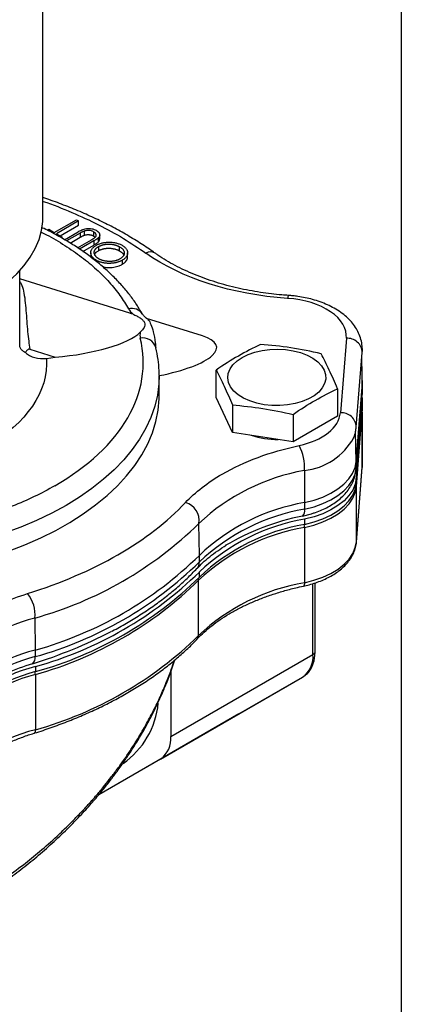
# Model space of a CAD drawing. Header units: inches. Extents: x 0.5 to 21.5, y 0.5 to 16.5.
# Tile 15 of 16: x 20 to 21.5, y 10.6 to 14.5. Entities that reach past the tile are written whole.
import ezdxf

# ---------------------------------------------------------------- set-up
doc = ezdxf.new("R2010")
doc.units = ezdxf.units.IN
doc.header["$LTSCALE"] = 2
doc.header["$MEASUREMENT"] = 0
doc.linetypes.add('SLD-Solid', pattern=[0])
doc.layers.add('TEXT', color=140, linetype='SLD-Solid', lineweight=25)

msp = doc.modelspace()

# ---------------------------------------------------------------- linework, layer by layer
for p, q in [((20.0813, 13.7578), (20.0813, 15.0806)), ((20.1261, 13.6949), (20.2135, 13.7453)), ((20.2223, 13.7403), (20.1348, 13.6898)), ((20.2135, 13.7453), (20.2223, 13.7403)), ((20.2223, 13.724), (20.2223, 13.7403)), ((20.0982, 13.7033), (20.1048, 13.7071)), ((20.1048, 13.7071), (20.1261, 13.6949)), ((20.149, 13.6817), (20.2223, 13.724)), ((20.2443, 13.6999), (20.2443, 13.6836)), ((20.2817, 13.6973), (20.2817, 13.681)), ((20.1348, 13.6898), (20.156, 13.6776)), ((20.156, 13.6776), (20.1513, 13.6748)), ((20.156, 13.6776), (20.156, 13.672)), ((20.1662, 13.6661), (20.2199, 13.6971)), ((20.2282, 13.6918), (20.1749, 13.6611)), ((20.1889, 13.6528), (20.2282, 13.6755)), ((20.2179, 13.6339), (20.2731, 13.6658)), ((20.2824, 13.6611), (20.2261, 13.6286)), ((20.2282, 13.6918), (20.2282, 13.6755)), ((20.2817, 13.681), (20.2878, 13.6758)), ((20.2824, 13.6611), (20.2824, 13.6447)), ((20.3011, 13.6576), (20.3011, 13.6739)), ((20.3059, 13.6681), (20.3059, 13.6844)), ((20.2391, 13.6198), (20.2824, 13.6447)), ((20.3009, 13.6386), (20.3009, 13.6223)), ((20.3848, 13.6215), (20.3848, 13.6378)), ((20.2707, 13.6142), (20.2707, 13.5979)), ((20.2928, 13.5842), (20.2928, 13.5793)), ((20.3951, 13.5848), (20.3951, 13.5685)), ((20.4161, 13.5977), (20.4161, 13.614)), ((19.9898, 13.3519), (19.9898, 13.5433)), ((20.4247, 13.3749), (19.9898, 13.5108)), ((19.9898, 13.3519), (19.9898, 13.3545)), ((20.7124, 13.2851), (20.4907, 13.3543)), ((21.2824, 13.2752), (21.2588, 12.9796)), ((20.0296, 13.2318), (20.13, 13.2004)), ((20.5272, 13.2424), (20.5275, 13.2423)), ((20.0953, 13.1958), (20.13, 13.2004)), ((21.3216, 12.9232), (21.3452, 13.2187)), ((21.343, 13.1911), (21.3453, 13.0816)), ((21.3456, 13.0926), (21.3434, 13.1966)), ((20.5413, 13.1296), (20.5413, 13.1274)), ((20.5413, 13.0506), (20.5413, 13.1274)), ((20.767, 13.041), (20.767, 13.1495)), ((21.2471, 13.0753), (21.2471, 12.9668)), ((21.3217, 12.7861), (21.3453, 13.0816)), ((21.3453, 13.0816), (21.3456, 13.0926)), ((21.3453, 13.0816), (21.3453, 13.0555)), ((21.3456, 13.0642), (21.3456, 13.0903)), ((20.8313, 12.9024), (20.767, 13.041)), ((21.3216, 12.7566), (21.3452, 13.0521)), ((21.3217, 12.76), (21.3453, 13.0555)), ((21.3453, 13.0555), (21.3452, 13.0521)), ((21.3453, 13.0555), (21.3456, 13.0642)), ((20.8313, 13.0109), (20.8313, 12.9024)), ((21.3453, 13.0164), (21.3218, 12.7201)), ((21.3453, 12.9959), (21.3218, 12.6997)), ((21.3451, 12.9891), (21.3453, 12.9951)), ((21.3453, 13.0164), (21.3453, 12.9959)), ((21.3453, 12.9959), (21.3456, 13.0046)), ((21.3456, 13.0046), (21.3456, 13.025)), ((21.0714, 12.9738), (21.0714, 12.8653)), ((21.2471, 12.9668), (21.0714, 12.8653)), ((21.3224, 12.6879), (21.3453, 12.9831)), ((21.3453, 12.9831), (21.3456, 12.9895)), ((21.3453, 12.9831), (21.3453, 12.7642)), ((21.3456, 12.7727), (21.3456, 12.9915)), ((21.3456, 12.9895), (21.3456, 12.9915)), ((21.0714, 12.8653), (20.8313, 12.9024)), ((21.137, 12.9032), (21.151, 12.9113)), ((21.3217, 12.7861), (21.3191, 12.9059)), ((21.3217, 12.76), (21.3217, 12.7861)), ((21.3224, 12.4691), (21.3453, 12.7642)), ((21.3224, 12.4675), (21.3453, 12.7626)), ((21.3453, 12.7642), (21.3456, 12.7727)), ((21.3453, 12.7642), (21.3453, 12.7626)), ((21.1162, 12.7511), (21.1172, 12.6241)), ((21.3216, 12.7566), (21.3217, 12.76)), ((21.3218, 12.6997), (21.3218, 12.7201)), ((21.3224, 12.4691), (21.3224, 12.6879)), ((21.1172, 12.6241), (21.1172, 12.598)), ((20.7004, 12.4149), (20.6981, 12.5412)), ((21.1172, 12.558), (21.1172, 12.5376)), ((21.1168, 12.5255), (21.1168, 12.3066)), ((21.3224, 12.4675), (21.3224, 12.4691)), ((20.7004, 12.3888), (20.7004, 12.4149)), ((20.7004, 12.3286), (20.7004, 12.349)), ((20.6975, 12.0972), (20.6975, 12.316)), ((21.1502, 12.0224), (21.1502, 12.3031)), ((21.1584, 12.0308), (21.1584, 12.3055)), ((20.0489, 12.1665), (20.0502, 12.0395)), ((20.0502, 12.0395), (20.0502, 12.0134)), ((20.5874, 11.6975), (21.1502, 12.0224)), ((20.0511, 11.9426), (20.0511, 11.7238)), ((20.0521, 11.9745), (20.0521, 11.9541)), ((20.5874, 11.9532), (20.5874, 11.6975)), ((20.5466, 11.6073), (21.1094, 11.9322)), ((20.8568, 11.7863), (21.1094, 11.9322)), ((20.8568, 11.7863), (20.3019, 11.466)), ((20.5466, 11.6073), (20.3019, 11.466))]:
    msp.add_line(p, q)
at = {"flags": 128}
for points in [[(19.6689, 13.3538), (19.7228, 13.3726), (19.7739, 13.3938), (19.8219, 13.4173), (19.8667, 13.4429), (19.9077, 13.4705), (19.9449, 13.4998), (19.978, 13.5308), (20.0068, 13.5631), (20.0311, 13.5966), (20.0507, 13.6312), (20.0656, 13.6665), (20.0756, 13.7024), (20.0807, 13.7387), (20.0813, 13.7578)], [(20.8699, 13.1995), (20.8936, 13.2111), (20.9204, 13.2205), (20.9493, 13.2272), (20.9798, 13.2311), (21.0109, 13.2322), (21.042, 13.2304), (21.0722, 13.2258), (21.1006, 13.2184), (21.1267, 13.2084), (21.1496, 13.1962), (21.1689, 13.182), (21.1839, 13.1662), (21.1944, 13.1492), (21.2001, 13.1315), (21.2007, 13.1135), (21.1963, 13.0957), (21.187, 13.0784), (21.1731, 13.0623), (21.1548, 13.0477), (21.1327, 13.035), (21.1074, 13.0244), (21.0795, 13.0164), (21.0497, 13.011), (21.0187, 13.0085), (20.9875, 13.0088), (20.9568, 13.0121), (20.9274, 13.0181), (20.9001, 13.0268), (20.8755, 13.0379), (20.8543, 13.0512), (20.8371, 13.0662), (20.8243, 13.0827), (20.8162, 13.1001), (20.8131, 13.118), (20.815, 13.136), (20.8218, 13.1536), (20.8335, 13.1703), (20.8496, 13.1857), (20.8699, 13.1995)], [(20.5413, 13.1274), (20.5401, 13.095), (20.5342, 13.0502), (20.5236, 13.0058), (20.5082, 12.9618), (20.4882, 12.9184), (20.4636, 12.8758), (20.4344, 12.8342), (20.4009, 12.7937), (20.3631, 12.7544), (20.3212, 12.7166), (20.2753, 12.6804), (20.2257, 12.6458), (20.1724, 12.6131), (20.1158, 12.5824), (20.056, 12.5537), (19.9932, 12.5272), (19.9277, 12.503)], [(19.9447, 12.4322), (20.01, 12.4572), (20.0726, 12.4846), (20.132, 12.5141), (20.1882, 12.5457), (20.2409, 12.5792), (20.2898, 12.6146), (20.3348, 12.6516), (20.3758, 12.6902), (20.4125, 12.7302), (20.4448, 12.7715), (20.4727, 12.8138), (20.4959, 12.857), (20.5144, 12.901), (20.5281, 12.9456), (20.537, 12.9905), (20.5411, 13.0357), (20.5413, 13.0506)], [(21.3443, 13.0418), (21.3446, 13.0399), (21.3453, 13.0164)], [(21.1172, 12.6241), (21.1544, 12.6338), (21.1892, 12.6461), (21.2209, 12.661), (21.249, 12.6781), (21.2731, 12.6971), (21.2927, 12.7178), (21.3074, 12.7398), (21.3172, 12.7627), (21.3217, 12.7861)], [(21.1172, 12.598), (21.1544, 12.6076), (21.1892, 12.62), (21.2209, 12.6348), (21.249, 12.6519), (21.2731, 12.671), (21.2927, 12.6917), (21.3074, 12.7136), (21.3172, 12.7365), (21.3217, 12.76)], [(21.1168, 12.5255), (21.1542, 12.5351), (21.1892, 12.5474), (21.2211, 12.5623), (21.2494, 12.5794), (21.2736, 12.5986), (21.2933, 12.6193), (21.3082, 12.6414), (21.3179, 12.6644), (21.3224, 12.6879)], [(21.3218, 12.7201), (21.3173, 12.6967), (21.3076, 12.6737), (21.2928, 12.6518), (21.2732, 12.6311), (21.2492, 12.612), (21.221, 12.5949), (21.1893, 12.58), (21.1545, 12.5677), (21.1172, 12.558)], [(21.1172, 12.5376), (21.1545, 12.5473), (21.1893, 12.5596), (21.221, 12.5745), (21.2492, 12.5916), (21.2732, 12.6106), (21.2928, 12.6313), (21.3076, 12.6533), (21.3173, 12.6762), (21.3218, 12.6997)], [(21.1094, 12.5708), (21.144, 12.5798), (21.1542, 12.583)], [(21.1168, 12.3066), (21.1542, 12.3162), (21.1892, 12.3286), (21.2211, 12.3435), (21.2494, 12.3606), (21.2736, 12.3797), (21.2933, 12.4005), (21.3082, 12.4226), (21.3179, 12.4456), (21.3224, 12.4691)], [(21.1168, 12.3066), (21.1166, 12.302), (21.1159, 12.2982), (21.115, 12.2954), (21.1136, 12.2936), (21.1126, 12.2931)], [(20.0511, 11.7238), (20.0508, 11.7192), (20.05, 11.7153), (20.0486, 11.7124), (20.0468, 11.7105), (20.0457, 11.71)]]:
    msp.add_lwpolyline(points, dxfattribs=at)
for centre, radius, start, end in [((20.5068, 13.5819), 0.0357, 58.5062, 120.516), ((21.0655, 13.4341), 0.0156, 136.3824, 182.2667), ((20.4332, 13.3431), 0.0504, 33.8275, 105.0591), ((20.4761, 13.2222), 0.0543, 18.2941, 100.1681), ((21.2871, 13.2173), 0.0581, 1.3868, 94.7032), ((21.2635, 12.9218), 0.0581, 1.384, 94.7034), ((21.3242, 12.983), 0.0211, 0.0496, 14.0532), ((21.0054, 13.1829), 0.3086, 251.0735, 271.3404), ((21.0884, 13.0053), 0.2557, 276.2433, 331.0252), ((20.9441, 12.7661), 0.1728, 355.0212, 29.0513), ((21.2566, 11.9501), 0.8132, 99.9361, 133.3767), ((21.3011, 12.6879), 0.0213, 0.1029, 18.5447), ((20.6265, 12.5538), 0.0727, 350.0295, 75.1934), ((21.2525, 11.8348), 0.8008, 99.7284, 133.5844), ((21.2525, 11.8087), 0.8008, 99.7284, 133.5844), ((21.303, 11.608), 0.9821, 101.3708, 120.5913), ((21.0861, 12.5921), 0.0316, 317.5257, 10.6106), ((19.6454, 13.615), 1.5037, 285.5656, 314.429), ((21.2525, 11.7683), 0.8013, 99.7208, 133.5518), ((21.2525, 11.7479), 0.8013, 99.7208, 133.5518), ((21.0342, 12.5249), 0.0825, 0.4179, 8.6688), ((21.255, 11.7244), 0.8129, 99.793, 133.299), ((19.646, 13.4905), 1.5062, 285.5656, 314.429), ((19.646, 13.4644), 1.5062, 285.5656, 314.429), ((20.6635, 12.3877), 0.0369, 318.0319, 1.7108), ((19.6466, 13.4249), 1.5061, 285.6208, 314.4053), ((19.6459, 13.3904), 1.5034, 285.6354, 314.3855), ((19.6466, 13.4045), 1.5061, 285.6208, 314.4053), ((20.67, 12.3158), 0.0275, 0.4618, 17.6137), ((21.2505, 11.5146), 0.8032, 99.5846, 133.5073), ((19.9203, 12.1811), 0.1295, 353.5329, 39.4955), ((20.2145, 11.5225), 0.6649, 104.4186, 142.7397), ((19.4946, 13.7612), 1.8575, 287.0623, 297.4647), ((19.6459, 13.1716), 1.5034, 285.6354, 314.3855), ((20.6796, 12.0965), 0.0179, 317.3919, 2.0642), ((20.21, 11.4056), 0.6538, 104.1479, 143.0104), ((21.0516, 12.0127), 0.0991, 305.698, 5.6204), ((21.1416, 12.039), 0.0187, 297.4544, 333.7851), ((21.0205, 12.0284), 0.1379, 342.0589, 0.9649), ((20.21, 11.3795), 0.6538, 104.1479, 143.0104), ((20.3, 11.1253), 0.8987, 106.8394, 121.1982), ((20.0219, 12.0082), 0.0288, 308.0765, 10.45), ((20.2159, 11.3032), 0.6603, 104.4508, 142.9485), ((20.2113, 11.3433), 0.6509, 104.1506, 143.3053), ((20.2113, 11.3229), 0.6509, 104.1506, 143.3053), ((19.9928, 11.9421), 0.0583, 0.5296, 11.1679), ((20.2081, 11.8615), 0.3315, 305.0197, 354.3029), ((20.2107, 11.0922), 0.6515, 104.1778, 143.2214), ((20.4887, 11.6878), 0.0991, 305.698, 5.6204)]:
    msp.add_arc(centre, radius, start, end)
for centre, start_param, end_param in [((20.1537, 13.2951), 0.491214, 0.566009), ((20.1537, 13.2951), 4.609101, 5.94573), ((20.4414, 13.2052), 4.99117, 6.849194)]:
    msp.add_ellipse(centre, major_axis=(0.3276, 0.0365), ratio=0.278958, start_param=start_param, end_param=end_param)
for points, knots in [([(20.5251, 13.6124), (20.5221, 13.6146), (20.5026, 13.6291), (20.4639, 13.6543), (20.4089, 13.6878), (20.3511, 13.7195), (20.2908, 13.7494), (20.2283, 13.7776), (20.1634, 13.8036), (20.1144, 13.822), (20.0864, 13.831), (20.0813, 13.8326)], [0, 0, 0, 0, 0.024779, 0.160166, 0.295498, 0.430739, 0.565864, 0.700851, 0.835674, 0.970306, 1, 1, 1, 1]), ([(20.0813, 13.8177), (20.0814, 13.8177), (20.1213, 13.8051), (20.1957, 13.7747), (20.3025, 13.7262), (20.4011, 13.6722), (20.4595, 13.6325), (20.4886, 13.6127)], [0, 0, 0, 0, 0.0004448, 0.2511239, 0.5017682, 0.7514821, 1, 1, 1, 1]), ([(20.475, 13.3711), (20.4676, 13.3836), (20.4525, 13.4095), (20.425, 13.4474), (20.3937, 13.4852), (20.3589, 13.5218), (20.3208, 13.5571), (20.2795, 13.5909), (20.2352, 13.6232), (20.1881, 13.654), (20.1381, 13.6828), (20.1006, 13.703), (20.0791, 13.7129), (20.0759, 13.7144)], [0, 0, 0, 0, 0.091675, 0.189892, 0.28851, 0.387429, 0.486552, 0.585791, 0.685074, 0.784341, 0.883533, 0.982615, 1, 1, 1, 1]), ([(20.2199, 13.6971), (20.2248, 13.6999), (20.2298, 13.7026), (20.2381, 13.7061), (20.241, 13.7071), (20.2471, 13.7089), (20.2504, 13.7096), (20.2571, 13.7104), (20.2605, 13.7105), (20.2673, 13.7103), (20.2708, 13.7101), (20.2773, 13.7089), (20.2804, 13.7081), (20.2862, 13.706), (20.2888, 13.7047), (20.2913, 13.7034)], [0, 0, 0, 0, 0.25, 0.25, 0.375, 0.375, 0.5, 0.5, 0.625, 0.625, 0.75, 0.75, 0.875, 0.875, 1, 1, 1, 1]), ([(20.2443, 13.6999), (20.2412, 13.6989), (20.2386, 13.6975), (20.2333, 13.6947), (20.2307, 13.6932), (20.2282, 13.6918)], [0, 0, 0, 0, 0.5, 0.5, 1, 1, 1, 1]), ([(20.2817, 13.6973), (20.2805, 13.698), (20.2792, 13.6986), (20.2765, 13.6998), (20.2751, 13.7003), (20.2705, 13.7016), (20.2672, 13.7022), (20.2605, 13.7027), (20.2571, 13.7026), (20.2521, 13.7019), (20.2504, 13.7016), (20.2473, 13.7009), (20.2458, 13.7004), (20.2443, 13.6999)], [0, 0, 0, 0, 0.125, 0.125, 0.25, 0.25, 0.5, 0.5, 0.75, 0.75, 0.875, 0.875, 1, 1, 1, 1]), ([(20.2857, 13.6735), (20.2865, 13.6742), (20.288, 13.6753), (20.2898, 13.6772), (20.2911, 13.6791), (20.292, 13.681), (20.2923, 13.683), (20.2921, 13.685), (20.2914, 13.6872), (20.2902, 13.6895), (20.2887, 13.6917), (20.2867, 13.6937), (20.2844, 13.6956), (20.2826, 13.6968), (20.2817, 13.6973)], [0, 0, 0, 0, 0.086898, 0.167753, 0.244964, 0.31813, 0.392337, 0.4701, 0.554266, 0.644399, 0.736918, 0.826197, 0.913693, 1, 1, 1, 1]), ([(20.2913, 13.7034), (20.2922, 13.7028), (20.294, 13.7017), (20.2964, 13.7), (20.2986, 13.6982), (20.3005, 13.6964), (20.3021, 13.6946), (20.3034, 13.6927), (20.3045, 13.6908), (20.3052, 13.6888), (20.3057, 13.6869), (20.3059, 13.6849), (20.3059, 13.683), (20.3055, 13.6811), (20.3048, 13.6793), (20.3039, 13.6774), (20.3027, 13.6756), (20.3017, 13.6745), (20.3011, 13.6739)], [0, 0, 0, 0, 0.071184, 0.139662, 0.206344, 0.271408, 0.335461, 0.39832, 0.460631, 0.523264, 0.585019, 0.645206, 0.704252, 0.762968, 0.821064, 0.880088, 0.939381, 1, 1, 1, 1]), ([(20.1277, 12.6902), (20.1013, 12.6757), (20.0483, 12.6467), (19.9587, 12.608), (19.8619, 12.5732), (19.7561, 12.5433), (19.6442, 12.5191), (19.5262, 12.5012), (19.4049, 12.4903), (19.2813, 12.4866), (19.1578, 12.4903), (19.0497, 12.5), (18.9575, 12.513), (18.8806, 12.5271), (18.7946, 12.5467), (18.7009, 12.5733), (18.6039, 12.6079), (18.5147, 12.6469), (18.4338, 12.6895), (18.3598, 12.7363), (18.2924, 12.7877), (18.2323, 12.8437), (18.1804, 12.9048), (18.1385, 12.9694), (18.1075, 13.0375), (18.0886, 13.1075), (18.0822, 13.1788), (18.0886, 13.2501), (18.1055, 13.3125), (18.128, 13.3658), (18.1524, 13.4102), (18.1863, 13.4598), (18.2323, 13.514), (18.2925, 13.5699), (18.3568, 13.6196), (18.4041, 13.6485), (18.4262, 13.662)], [0, 0, 0, 0, 0.029222, 0.058447, 0.089422, 0.120403, 0.15267, 0.184941, 0.217894, 0.250853, 0.283806, 0.316765, 0.338296, 0.359782, 0.381318, 0.412294, 0.443274, 0.472495, 0.501721, 0.530942, 0.560169, 0.591144, 0.622125, 0.654391, 0.686663, 0.719616, 0.752575, 0.785528, 0.818486, 0.840018, 0.861503, 0.88304, 0.914015, 0.944996, 0.974218, 1, 1, 1, 1]), ([(20.074, 13.696), (20.0809, 13.6926), (20.1144, 13.6765), (20.1684, 13.6437), (20.2351, 13.5979), (20.2937, 13.5491), (20.3443, 13.4983), (20.3872, 13.4459), (20.4092, 13.4097), (20.4201, 13.3917)], [0, 0, 0, 0, 0.042169, 0.205098, 0.367431, 0.529017, 0.687899, 0.844947, 1, 1, 1, 1]), ([(20.2282, 13.6755), (20.2291, 13.676), (20.2308, 13.677), (20.2334, 13.6784), (20.2357, 13.6797), (20.2378, 13.6808), (20.2397, 13.6817), (20.2414, 13.6825), (20.2429, 13.6831), (20.2439, 13.6835), (20.2443, 13.6836)], [0, 0, 0, 0, 0.179921, 0.344436, 0.493598, 0.626189, 0.742198, 0.844379, 0.930165, 1, 1, 1, 1]), ([(20.2443, 13.6836), (20.2454, 13.684), (20.2475, 13.6846), (20.2508, 13.6854), (20.2541, 13.6859), (20.2574, 13.6862), (20.2607, 13.6862), (20.264, 13.6861), (20.2673, 13.6857), (20.2705, 13.6852), (20.2736, 13.6844), (20.2766, 13.6834), (20.2793, 13.6823), (20.2809, 13.6814), (20.2817, 13.681)], [0, 0, 0, 0, 0.090527, 0.176836, 0.260722, 0.342264, 0.422898, 0.503685, 0.584774, 0.668212, 0.75223, 0.834692, 0.917107, 1, 1, 1, 1]), ([(20.2731, 13.6658), (20.274, 13.6663), (20.2755, 13.6672), (20.2778, 13.6685), (20.2797, 13.6697), (20.2814, 13.6707), (20.2828, 13.6716), (20.284, 13.6724), (20.285, 13.673), (20.2855, 13.6734), (20.2857, 13.6735)], [0, 0, 0, 0, 0.191079, 0.362605, 0.516099, 0.650038, 0.765977, 0.862374, 0.940842, 1, 1, 1, 1]), ([(20.3011, 13.6739), (20.3008, 13.6735), (20.3, 13.6727), (20.2984, 13.6714), (20.2966, 13.67), (20.2944, 13.6685), (20.2919, 13.6668), (20.289, 13.665), (20.2858, 13.6631), (20.2835, 13.6617), (20.2824, 13.6611)], [0, 0, 0, 0, 0.07813, 0.169465, 0.274335, 0.39211, 0.523687, 0.668365, 0.827132, 1, 1, 1, 1]), ([(20.3011, 13.6576), (20.3034, 13.6602), (20.3062, 13.6636), (20.3055, 13.6673), (20.3054, 13.6681)], [0, 0, 0, 0, 0.783557, 1, 1, 1, 1]), ([(20.2928, 13.5842), (20.2911, 13.5852), (20.2876, 13.5873), (20.2831, 13.5907), (20.2793, 13.5943), (20.2761, 13.598), (20.2737, 13.6018), (20.272, 13.6058), (20.2709, 13.6099), (20.2705, 13.614), (20.2708, 13.6182), (20.2718, 13.6223), (20.2735, 13.6262), (20.2759, 13.63), (20.2789, 13.6337), (20.2827, 13.6372), (20.2871, 13.6405), (20.2904, 13.6426), (20.2922, 13.6436)], [0, 0, 0, 0, 0.066567, 0.130742, 0.193348, 0.254998, 0.316119, 0.377264, 0.4394, 0.502805, 0.566356, 0.628251, 0.689107, 0.749358, 0.81018, 0.871617, 0.934873, 1, 1, 1, 1]), ([(20.2824, 13.6447), (20.2835, 13.6454), (20.2858, 13.6467), (20.289, 13.6487), (20.2919, 13.6505), (20.2944, 13.6521), (20.2966, 13.6537), (20.2984, 13.6551), (20.3, 13.6564), (20.3008, 13.6572), (20.3011, 13.6576)], [0, 0, 0, 0, 0.172868, 0.331635, 0.476313, 0.60789, 0.725665, 0.830535, 0.92187, 1, 1, 1, 1]), ([(20.3024, 13.5902), (20.3015, 13.5907), (20.2996, 13.5918), (20.2971, 13.5936), (20.2948, 13.5954), (20.2927, 13.5973), (20.2908, 13.5993), (20.2892, 13.6014), (20.2877, 13.6036), (20.2865, 13.6058), (20.2855, 13.608), (20.2848, 13.6103), (20.2842, 13.6125), (20.284, 13.6147), (20.2841, 13.6169), (20.2843, 13.6191), (20.2849, 13.6213), (20.2857, 13.6234), (20.2867, 13.6255), (20.288, 13.6276), (20.2895, 13.6296), (20.2913, 13.6315), (20.2933, 13.6334), (20.2956, 13.6352), (20.2981, 13.6369), (20.3, 13.638), (20.3009, 13.6386)], [0, 0, 0, 0, 0.042616, 0.084827, 0.126752, 0.168882, 0.210819, 0.253027, 0.295951, 0.339216, 0.382443, 0.424784, 0.466558, 0.507635, 0.548218, 0.588905, 0.629493, 0.670357, 0.711274, 0.751771, 0.792041, 0.832561, 0.873537, 0.914877, 0.957088, 1, 1, 1, 1]), ([(20.2865, 13.6077), (20.288, 13.6106), (20.291, 13.616), (20.2977, 13.6202), (20.3009, 13.6223)], [0, 0, 0, 0, 0.523868, 1, 1, 1, 1]), ([(20.2922, 13.6436), (20.294, 13.6446), (20.2975, 13.6466), (20.3033, 13.6491), (20.3093, 13.6512), (20.3156, 13.653), (20.3222, 13.6544), (20.329, 13.6553), (20.3361, 13.6559), (20.3433, 13.6561), (20.3506, 13.6559), (20.3577, 13.6554), (20.3645, 13.6544), (20.3711, 13.6531), (20.3773, 13.6513), (20.3834, 13.6492), (20.3892, 13.6467), (20.3927, 13.6447), (20.3945, 13.6438)], [0, 0, 0, 0, 0.065234, 0.128584, 0.190343, 0.251408, 0.312206, 0.373614, 0.436264, 0.500407, 0.564535, 0.627137, 0.688338, 0.74924, 0.810076, 0.871656, 0.934766, 1, 1, 1, 1]), ([(20.3009, 13.6386), (20.3019, 13.6391), (20.3038, 13.6402), (20.3068, 13.6416), (20.31, 13.643), (20.3133, 13.6442), (20.3166, 13.6452), (20.3201, 13.6461), (20.3237, 13.6469), (20.3274, 13.6475), (20.3312, 13.648), (20.3349, 13.6483), (20.3387, 13.6485), (20.3425, 13.6485), (20.3463, 13.6484), (20.3502, 13.6481), (20.354, 13.6477), (20.3578, 13.6471), (20.3616, 13.6464), (20.3653, 13.6456), (20.3688, 13.6446), (20.3723, 13.6435), (20.3756, 13.6423), (20.3788, 13.6409), (20.3819, 13.6394), (20.3839, 13.6383), (20.3848, 13.6378)], [0, 0, 0, 0, 0.04305, 0.0854, 0.126881, 0.167995, 0.208931, 0.249605, 0.290489, 0.331514, 0.372725, 0.413228, 0.453798, 0.494445, 0.535151, 0.575893, 0.617504, 0.659916, 0.702493, 0.744602, 0.786556, 0.828541, 0.870806, 0.913451, 0.956361, 1, 1, 1, 1]), ([(20.3009, 13.6223), (20.3019, 13.6228), (20.3038, 13.6239), (20.3068, 13.6253), (20.31, 13.6266), (20.3133, 13.6278), (20.3166, 13.6289), (20.3201, 13.6298), (20.3237, 13.6306), (20.3274, 13.6312), (20.3312, 13.6316), (20.3349, 13.632), (20.3387, 13.6322), (20.3425, 13.6322), (20.3463, 13.6321), (20.3502, 13.6318), (20.354, 13.6314), (20.3578, 13.6308), (20.3616, 13.6301), (20.3653, 13.6293), (20.3688, 13.6283), (20.3723, 13.6272), (20.3756, 13.6259), (20.3788, 13.6246), (20.3819, 13.6231), (20.3839, 13.622), (20.3848, 13.6215)], [0, 0, 0, 0, 0.04305, 0.0854, 0.126881, 0.167995, 0.208931, 0.249605, 0.290489, 0.331514, 0.372725, 0.413228, 0.453798, 0.494445, 0.535151, 0.575893, 0.617504, 0.659916, 0.702493, 0.744602, 0.786556, 0.828541, 0.870806, 0.913451, 0.956361, 1, 1, 1, 1]), ([(20.3848, 13.6378), (20.3862, 13.6369), (20.389, 13.6353), (20.3926, 13.6325), (20.3957, 13.6297), (20.3982, 13.6267), (20.4002, 13.6237), (20.4017, 13.6204), (20.4026, 13.6171), (20.403, 13.6137), (20.4029, 13.6103), (20.4022, 13.607), (20.4009, 13.6038), (20.3991, 13.6007), (20.3968, 13.5978), (20.3938, 13.595), (20.3904, 13.5923), (20.3877, 13.5906), (20.3863, 13.5898)], [0, 0, 0, 0, 0.06568, 0.129509, 0.191665, 0.253357, 0.314755, 0.376509, 0.439343, 0.503828, 0.568178, 0.63042, 0.691414, 0.75158, 0.812261, 0.873106, 0.935499, 1, 1, 1, 1]), ([(20.3848, 13.6215), (20.3895, 13.6185), (20.3975, 13.6134), (20.3997, 13.6066), (20.4006, 13.6038)], [0, 0, 0, 0, 0.575327, 1, 1, 1, 1]), ([(20.3945, 13.6438), (20.3962, 13.6427), (20.3996, 13.6407), (20.404, 13.6373), (20.4078, 13.6338), (20.4108, 13.6301), (20.4132, 13.6263), (20.4149, 13.6224), (20.4159, 13.6183), (20.4162, 13.6141), (20.4159, 13.6099), (20.4149, 13.6059), (20.4133, 13.6019), (20.411, 13.5982), (20.408, 13.5946), (20.4043, 13.5911), (20.4001, 13.5878), (20.3968, 13.5858), (20.3951, 13.5848)], [0, 0, 0, 0, 0.0658189, 0.1297465, 0.192072, 0.2534594, 0.3145696, 0.3762799, 0.4390257, 0.503267, 0.5674928, 0.6297048, 0.6909996, 0.7514517, 0.8120044, 0.8731497, 0.9356355, 1, 1, 1, 1]), ([(20.3951, 13.5848), (20.3939, 13.5841), (20.3916, 13.5828), (20.3878, 13.581), (20.3839, 13.5794), (20.3799, 13.5779), (20.3757, 13.5766), (20.3713, 13.5754), (20.3669, 13.5745), (20.3622, 13.5736), (20.3576, 13.573), (20.3529, 13.5725), (20.3482, 13.5722), (20.3435, 13.5721), (20.3389, 13.5721), (20.3342, 13.5724), (20.3296, 13.5728), (20.3249, 13.5734), (20.3204, 13.5742), (20.316, 13.5752), (20.3117, 13.5763), (20.3076, 13.5775), (20.3037, 13.579), (20.2999, 13.5805), (20.2962, 13.5823), (20.294, 13.5835), (20.2928, 13.5842)], [0, 0, 0, 0, 0.043209, 0.085873, 0.12812, 0.170152, 0.211918, 0.253753, 0.296006, 0.338443, 0.381015, 0.42282, 0.464089, 0.505126, 0.545975, 0.586985, 0.628339, 0.670084, 0.711992, 0.753039, 0.794049, 0.834886, 0.875498, 0.916547, 0.958004, 1, 1, 1, 1]), ([(20.3863, 13.5898), (20.3853, 13.5893), (20.3834, 13.5882), (20.3803, 13.5867), (20.3772, 13.5854), (20.3738, 13.5842), (20.3705, 13.5832), (20.367, 13.5823), (20.3634, 13.5815), (20.3597, 13.5809), (20.3559, 13.5804), (20.3521, 13.5801), (20.3483, 13.5799), (20.3445, 13.5798), (20.3406, 13.58), (20.3368, 13.5802), (20.3329, 13.5806), (20.3291, 13.5812), (20.3253, 13.5819), (20.3216, 13.5827), (20.318, 13.5836), (20.3146, 13.5847), (20.3113, 13.5859), (20.3082, 13.5872), (20.3052, 13.5886), (20.3033, 13.5897), (20.3024, 13.5902)], [0, 0, 0, 0, 0.0434953, 0.0859935, 0.1279104, 0.1692345, 0.2105968, 0.2514118, 0.292563, 0.3339908, 0.3753456, 0.4161638, 0.4572927, 0.498081, 0.5391268, 0.5806084, 0.6225305, 0.6653936, 0.7083882, 0.7504925, 0.7924156, 0.8337778, 0.8750352, 0.9163678, 0.9579831, 1, 1, 1, 1]), ([(20.3951, 13.5685), (20.4008, 13.5726), (20.412, 13.5807), (20.4172, 13.5918), (20.4159, 13.5972), (20.4158, 13.5976)], [0, 0, 0, 0, 0.49515, 0.957132, 1, 1, 1, 1]), ([(21.0542, 13.445), (21.0449, 13.4457), (21.0219, 13.4473), (20.9846, 13.4513), (20.9417, 13.4571), (20.8975, 13.4646), (20.853, 13.4739), (20.8086, 13.4848), (20.7649, 13.4975), (20.7223, 13.5117), (20.6811, 13.5276), (20.6416, 13.5449), (20.6041, 13.5636), (20.5689, 13.5836), (20.5427, 13.6), (20.5292, 13.61), (20.5256, 13.6126)], [0, 0, 0, 0, 0.04456, 0.110947, 0.181967, 0.255843, 0.331845, 0.409388, 0.488054, 0.567537, 0.647607, 0.728097, 0.808887, 0.889903, 0.971108, 1, 1, 1, 1]), ([(20.3178, 13.5589), (20.3243, 13.5576), (20.3384, 13.5549), (20.3616, 13.5565), (20.3814, 13.5614), (20.3912, 13.5664), (20.3951, 13.5685)], [0, 0, 0, 0, 0.243011, 0.529913, 0.813852, 1, 1, 1, 1]), ([(19.9898, 13.5003), (19.9918, 13.4974), (19.9974, 13.4889), (20.0045, 13.4631), (20.0103, 13.4268), (20.014, 13.3853), (20.0169, 13.3426), (20.0202, 13.3012), (20.0244, 13.2632), (20.0279, 13.2423), (20.0296, 13.2318)], [0, 0, 0, 0, 0.069778, 0.202651, 0.338943, 0.468287, 0.598969, 0.733638, 0.866651, 1, 1, 1, 1]), ([(21.2824, 13.2752), (21.2854, 13.3136), (21.2632, 13.3514), (21.1769, 13.4101), (21.1161, 13.429), (21.0498, 13.4335)], [0, 0, 0, 0, 0.5, 0.5, 1, 1, 1, 1]), ([(21.3451, 13.2187), (21.3451, 13.2189), (21.3465, 13.2274), (21.3454, 13.2448), (21.3412, 13.2708), (21.332, 13.2957), (21.3191, 13.3191), (21.3029, 13.3405), (21.2833, 13.3604), (21.2606, 13.3784), (21.2353, 13.3945), (21.208, 13.4083), (21.1792, 13.4199), (21.1496, 13.4292), (21.1202, 13.4363), (21.0937, 13.4408), (21.0718, 13.4436), (21.0595, 13.4445), (21.0541, 13.4448)], [0, 0, 0, 0, 0.0016143, 0.0705445, 0.1419878, 0.2169795, 0.2863841, 0.3576647, 0.4304869, 0.5041264, 0.5777833, 0.6507297, 0.7224772, 0.7924332, 0.8590442, 0.9213485, 0.966026, 1, 1, 1, 1]), ([(19.9891, 13.2467), (19.9892, 13.258), (19.9893, 13.2803), (19.9897, 13.316), (19.9898, 13.3402), (19.9898, 13.3519)], [0, 0, 0, 0, 0.347278, 0.685572, 1, 1, 1, 1]), ([(20.4377, 13.3704), (20.4428, 13.3685), (20.4477, 13.3663), (20.4572, 13.3616), (20.4617, 13.359), (20.4698, 13.3535), (20.4734, 13.3506), (20.4794, 13.3442), (20.4816, 13.3409), (20.4844, 13.3341), (20.4849, 13.3306), (20.4842, 13.3239), (20.483, 13.3205), (20.4779, 13.3111), (20.4723, 13.3054), (20.4662, 13.2993)], [0, 0, 0, 0, 0.125, 0.125, 0.25, 0.25, 0.375, 0.375, 0.5, 0.5, 0.625, 0.625, 0.75, 0.75, 1, 1, 1, 1]), ([(20.4966, 13.3504), (20.4922, 13.3537), (20.4848, 13.3591), (20.478, 13.3673), (20.4753, 13.3706)], [0, 0, 0, 0, 0.601212, 1, 1, 1, 1]), ([(20.4963, 13.3502), (20.497, 13.3497), (20.5013, 13.3463), (20.5091, 13.3313), (20.5186, 13.3004), (20.5247, 13.2672), (20.5271, 13.2448), (20.5278, 13.2384)], [0, 0, 0, 0, 0.049172, 0.31535, 0.581543, 0.881028, 1, 1, 1, 1]), ([(20.4662, 13.2993), (20.4656, 13.2954), (20.4652, 13.2914), (20.4652, 13.2835), (20.4656, 13.2796), (20.4665, 13.2757)], [0, 0, 0, 0, 0.5, 0.5, 1, 1, 1, 1]), ([(20.0116, 13.2186), (20.0108, 13.2191), (20.0089, 13.2201), (20.0057, 13.2222), (20.0018, 13.2249), (19.9982, 13.228), (19.9947, 13.2319), (19.9917, 13.2364), (19.9897, 13.2415), (19.9893, 13.245), (19.9891, 13.2467)], [0, 0, 0, 0, 0.053466, 0.1366, 0.249677, 0.387444, 0.498544, 0.682483, 0.849737, 1, 1, 1, 1]), ([(20.0296, 13.2318), (20.0278, 13.2324), (20.0256, 13.2324), (20.0216, 13.2309), (20.02, 13.2295), (20.0156, 13.2252), (20.0135, 13.2219), (20.0116, 13.2186)], [0, 0, 0, 0, 0.25, 0.25, 0.5, 0.5, 1, 1, 1, 1]), ([(20.5408, 13.1298), (20.5409, 13.1356), (20.5413, 13.1563), (20.537, 13.1921), (20.5324, 13.2229), (20.5278, 13.2385), (20.5276, 13.2392)], [0, 0, 0, 0, 0.155794, 0.56453, 0.979877, 1, 1, 1, 1]), ([(20.9427, 13.251), (20.9135, 13.2371), (20.8842, 13.222), (20.8255, 13.1881), (20.7962, 13.1694), (20.767, 13.1495)], [0, 0, 0, 0, 0.5, 0.5, 1, 1, 1, 1]), ([(20.0116, 13.2186), (20.0165, 13.214), (20.0222, 13.2099), (20.0346, 13.2032), (20.0415, 13.2005), (20.0631, 13.1946), (20.0791, 13.1937), (20.0953, 13.1958)], [0, 0, 0, 0, 0.25, 0.25, 0.5, 0.5, 1, 1, 1, 1]), ([(21.0714, 12.9738), (21.1006, 12.9937), (21.1299, 13.0124), (21.1886, 13.0463), (21.2179, 13.0614), (21.2471, 13.0753)], [0, 0, 0, 0, 0.5, 0.5, 1, 1, 1, 1]), ([(21.3451, 13.0521), (21.3451, 13.0523), (21.3458, 13.0561), (21.3454, 13.0599), (21.3451, 13.0635)], [0, 0, 0, 0, 0.048412, 1, 1, 1, 1]), ([(21.0952, 12.8501), (21.1414, 12.86), (21.1816, 12.8776), (21.2398, 12.9237), (21.2565, 12.9512), (21.2588, 12.9796)], [0, 0, 0, 0, 0.5, 0.5, 1, 1, 1, 1]), ([(21.312, 12.8814), (21.3122, 12.8819), (21.3158, 12.8897), (21.3194, 12.9038), (21.3206, 12.9175), (21.3211, 12.9232)], [0, 0, 0, 0, 0.0365949, 0.6008939, 1, 1, 1, 1]), ([(21.1537, 12.583), (21.1559, 12.5837), (21.167, 12.5871), (21.186, 12.595), (21.2103, 12.6068), (21.2332, 12.6207), (21.2543, 12.6363), (21.2732, 12.6538), (21.2896, 12.673), (21.303, 12.6938), (21.3131, 12.7161), (21.3196, 12.7375), (21.3207, 12.7516), (21.3212, 12.7576)], [0, 0, 0, 0, 0.023916, 0.119976, 0.218113, 0.317881, 0.418819, 0.520355, 0.621939, 0.723143, 0.823913, 0.924732, 1, 1, 1, 1]), ([(20.6911, 12.3629), (20.6983, 12.3703), (20.7136, 12.3862), (20.7411, 12.4097), (20.7721, 12.4331), (20.7952, 12.4478), (20.8066, 12.455)], [0, 0, 0, 0, 0.228178, 0.48781, 0.747028, 1, 1, 1, 1]), ([(21.1125, 12.2932), (21.1202, 12.2949), (21.1368, 12.2986), (21.1615, 12.3062), (21.1866, 12.3156), (21.2106, 12.3267), (21.2331, 12.3394), (21.2537, 12.3537), (21.2723, 12.3695), (21.2884, 12.3867), (21.3019, 12.4053), (21.3124, 12.4252), (21.3193, 12.4463), (21.3226, 12.4613), (21.3224, 12.4691), (21.3224, 12.4696)], [0, 0, 0, 0, 0.067401, 0.145935, 0.226543, 0.308663, 0.391937, 0.476132, 0.561045, 0.646516, 0.732452, 0.818882, 0.906117, 0.994915, 1, 1, 1, 1]), ([(20.3532, 12.114), (20.3542, 12.1145), (20.3745, 12.1247), (20.4122, 12.1462), (20.4657, 12.1784), (20.5165, 12.2125), (20.5647, 12.248), (20.61, 12.2851), (20.6525, 12.3233), (20.6782, 12.3498), (20.6909, 12.363)], [0, 0, 0, 0, 0.007429, 0.148602, 0.290141, 0.432005, 0.574156, 0.716562, 0.8592, 1, 1, 1, 1]), ([(20.6929, 12.0845), (20.693, 12.0846), (20.7008, 12.0937), (20.7196, 12.111), (20.7491, 12.1363), (20.7821, 12.1603), (20.8179, 12.1831), (20.8564, 12.2044), (20.8974, 12.2243), (20.9407, 12.2425), (20.986, 12.259), (21.0331, 12.2736), (21.0754, 12.285), (21.1023, 12.2907), (21.1126, 12.2929)], [0, 0, 0, 0, 0.001049, 0.095801, 0.190339, 0.284752, 0.379084, 0.473354, 0.567563, 0.661682, 0.755649, 0.849353, 0.942601, 1, 1, 1, 1]), ([(20.0455, 11.71), (20.0467, 11.7103), (20.0699, 11.7172), (20.1138, 11.7324), (20.1771, 11.7556), (20.2386, 11.7809), (20.2982, 11.8078), (20.3559, 11.8365), (20.4113, 11.8668), (20.4643, 11.8987), (20.5149, 11.9322), (20.5628, 11.9671), (20.608, 12.0034), (20.6499, 12.0412), (20.6782, 12.0683), (20.6914, 12.0831), (20.6927, 12.0845)], [0, 0, 0, 0, 0.004129, 0.084811, 0.165937, 0.24743, 0.32923, 0.411289, 0.493573, 0.576053, 0.658711, 0.741533, 0.824513, 0.907651, 0.990953, 1, 1, 1, 1]), ([(19.0611, 10.7726), (19.0956, 10.7773), (19.167, 10.7871), (19.2718, 10.8113), (19.3712, 10.8399), (19.4593, 10.8705), (19.536, 10.9012), (19.6014, 10.9303), (19.6567, 10.9572), (19.7032, 10.9813), (19.7418, 11.0026), (19.7777, 11.0233), (19.8172, 11.0471), (19.8665, 11.0785), (19.9243, 11.1179), (19.9865, 11.1637), (20.0493, 11.2138), (20.111, 11.2672), (20.1708, 11.3234), (20.2247, 11.3783), (20.2709, 11.4291), (20.3086, 11.4734), (20.3404, 11.5131), (20.3697, 11.5517), (20.3974, 11.5901), (20.4255, 11.6317), (20.4539, 11.6763), (20.4828, 11.7252), (20.5092, 11.7742), (20.531, 11.818), (20.5476, 11.8539), (20.56, 11.8825), (20.5707, 11.9087), (20.5817, 11.937), (20.593, 11.968), (20.6, 11.99), (20.6033, 12.0003)], [0, 0, 0, 0, 0.050447, 0.104085, 0.152775, 0.196417, 0.234906, 0.268156, 0.296341, 0.320608, 0.341087, 0.357749, 0.378362, 0.405513, 0.439268, 0.476235, 0.514, 0.552548, 0.591861, 0.631159, 0.663056, 0.691341, 0.716006, 0.737699, 0.762879, 0.786263, 0.812803, 0.84248, 0.872546, 0.898158, 0.918235, 0.934268, 0.947169, 0.962875, 0.982456, 1, 1, 1, 1]), ([(20.2557, 11.4219), (20.2686, 11.4363), (20.2924, 11.463), (20.3236, 11.5005), (20.3506, 11.5346), (20.3768, 11.5693), (20.4033, 11.6063), (20.4288, 11.644), (20.4572, 11.6884), (20.4876, 11.7399), (20.5189, 11.7985), (20.5462, 11.8552), (20.5694, 11.9096), (20.588, 11.9571), (20.5973, 11.9865), (20.601, 11.9985)], [0, 0, 0, 0, 0.081692, 0.150812, 0.207358, 0.267768, 0.338212, 0.404311, 0.466067, 0.569777, 0.669112, 0.764073, 0.854665, 0.940892, 1, 1, 1, 1]), ([(21.1097, 11.9329), (21.1136, 11.9352), (21.1234, 11.9411), (21.1355, 11.9544), (21.1457, 11.97), (21.1498, 11.9815), (21.1516, 11.9866)], [0, 0, 0, 0, 0.199362, 0.49737, 0.773724, 1, 1, 1, 1]), ([(19.686, 11.4717), (19.6865, 11.4725), (19.6924, 11.4828), (19.7072, 11.502), (19.7304, 11.5292), (19.7572, 11.5554), (19.7871, 11.5806), (19.82, 11.6046), (19.8558, 11.6274), (19.8943, 11.6487), (19.9353, 11.6686), (19.9786, 11.6867), (20.0155, 11.7005), (20.0386, 11.7075), (20.0458, 11.7097)], [0, 0, 0, 0, 0.008202, 0.104172, 0.199616, 0.294711, 0.389591, 0.484346, 0.579019, 0.673631, 0.768181, 0.862641, 0.956948, 1, 1, 1, 1]), ([(19.0575, 10.7858), (19.0648, 10.7868), (19.0795, 10.7886), (19.1017, 10.7918), (19.124, 10.7954), (19.1465, 10.7992), (19.1691, 10.8034), (19.1918, 10.808), (19.2148, 10.8129), (19.2378, 10.8181), (19.261, 10.8237), (19.2843, 10.8297), (19.3077, 10.836), (19.3312, 10.8427), (19.3549, 10.8497), (19.3971, 10.863), (19.4584, 10.8841), (19.5391, 10.916), (19.6212, 10.9527), (19.7263, 11.0054), (19.8566, 11.0817), (19.9768, 11.1666), (20.0708, 11.2428), (20.1224, 11.2883), (20.1618, 11.3254), (20.1896, 11.3525), (20.2217, 11.3851), (20.2439, 11.4091), (20.2557, 11.4219)], [0, 0, 0, 0, 0.016409, 0.032928, 0.049558, 0.066301, 0.083155, 0.100122, 0.117202, 0.134396, 0.151704, 0.169126, 0.186663, 0.204315, 0.222083, 0.239967, 0.299735, 0.361674, 0.425797, 0.492113, 0.612909, 0.748464, 0.808344, 0.875413, 0.898768, 0.927318, 0.961062, 1, 1, 1, 1])]:
    msp.add_open_spline(points, degree=3, knots=knots)
for points in [[(21.0498, 13.4335), (20.8294, 13.4487), (20.628, 13.513), (20.4886, 13.6127)], [(20.4201, 13.3917), (20.4244, 13.3841), (20.4307, 13.3771), (20.4377, 13.3704)], [(20.1277, 12.6902), (20.3937, 12.8438), (20.5192, 13.0607), (20.4665, 13.2757)], [(21.1828, 13.2139), (21.1428, 13.223), (21.0627, 13.239), (20.9827, 13.2478), (20.9427, 13.251)], [(20.0953, 13.1958), (20.1035, 13.0653), (20.0172, 12.9387), (19.8573, 12.8464)], [(21.2471, 13.0753), (21.2364, 13.1014), (21.2149, 13.1512), (21.1935, 13.1937), (21.1828, 13.2139)], [(20.767, 13.1495), (20.7777, 13.1294), (20.7991, 13.0869), (20.8206, 13.037), (20.8313, 13.0109)], [(20.8313, 13.0109), (20.8713, 13.0077), (20.9513, 12.999), (21.0313, 12.983), (21.0714, 12.9738)], [(20.7913, 12.7373), (20.8775, 12.787), (20.9811, 12.8255), (21.0952, 12.8501)], [(20.645, 12.6241), (20.6841, 12.6657), (20.7334, 12.7038), (20.7913, 12.7373)], [(20.0202, 12.2634), (20.2847, 12.3461), (20.5018, 12.4714), (20.645, 12.6241)], [(19.8241, 12.1789), (19.8821, 12.2124), (19.9481, 12.2408), (20.0202, 12.2634)]]:
    msp.add_open_spline(points, degree=3)
at = {"layer": 'TEXT'}
msp.add_line((21.5, 16.5), (21.5, 0.5), dxfattribs=at)

doc.saveas('drawing.dxf')
